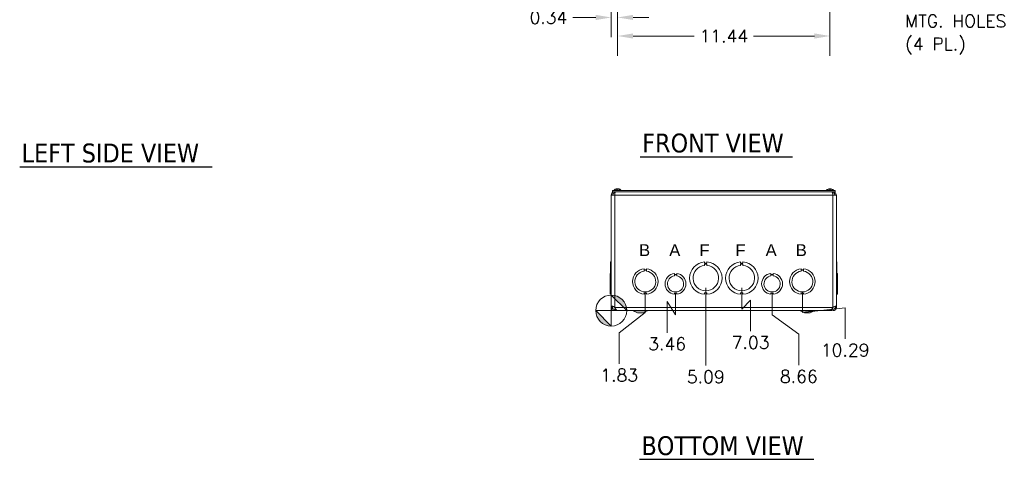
# Model space of a CAD drawing. Header units: inches. Extents: x 5 to 137, y 4 to 85.
# Tile 1 of 12: x 8 to 61, y 16 to 39. Entities that reach past the tile are written whole.
import ezdxf

# ---------------------------------------------------------------- set-up
doc = ezdxf.new("R2010")
doc.units = ezdxf.units.IN
doc.header["$LTSCALE"] = 8.5
doc.header["$MEASUREMENT"] = 0
for name, color, linetype, lineweight in [('Dimension (ANSI)', 7, 'Continuous', 5), ('Symbol (ANSI)', 7, 'Continuous', 5), ('Visible (ANSI)', 7, 'Continuous', 5), ('Visible Narrow (ANSI)', 7, 'Continuous', 5)]:
    doc.layers.add(name, color=color, linetype=linetype, lineweight=lineweight)
doc.styles.add('Note Text (ANSI)', font='tahoma.ttf')
doc.styles.add('ROMANS', font='RomanS.shx')
doc.styles.add('Text Style168', font='tahoma.ttf')
doc.dimstyles.new('Default (ANSI)', dxfattribs={"dimscale": 8.5, "dimtxt": 0.08, "dimasz": 0.098425, "dimexe": 0.125, "dimexo": 0.0625, "dimgap": 0.031496, "dimtad": 0, "dimtih": 1, "dimtoh": 1, "dimrnd": 1e-08, "dimzin": 0, "dimdsep": 46, "dimtxsty": 'ROMANS', "dimcen": 0.09, "dimdle": 0.393701, "dimclrd": 256, "dimclre": 256, "dimclrt": 256, "dimadec": 0, "dimazin": 0, "dimtfac": 1.25, "dimtofl": 0, "dimtmove": 0, "dimatfit": 3, "dimfxl": 0, "dimtolj": 1, "dimtzin": 0, "dimlwd": -1, "dimlwe": -1, "dimarcsym": 0})

# ---------------------------------------------------------------- blocks, each defined once
blk = doc.blocks.new('*D10')
at = {"layer": 'Defpoints', "color": 0}
for p in [(39.744, 45.177), (51.182, 45.177), (51.182, 38.48)]:
    blk.add_point(p, dxfattribs=at)
at = {"layer": 'Dimension (ANSI)'}
for p, q in [((39.744, 44.646), (39.744, 37.418)), ((51.182, 44.646), (51.182, 37.418)), ((40.581, 38.48), (43.868, 38.48)), ((50.345, 38.48), (47.058, 38.48))]:
    blk.add_line(p, q, dxfattribs=at)
for points in [[(40.581, 38.62), (40.581, 38.341), (39.744, 38.48)], [(50.345, 38.62), (50.345, 38.341), (51.182, 38.48)]]:
    blk.add_solid(points, dxfattribs=at)
at = {"layer": 'Dimension (ANSI)', "insert": (45.463, 38.48), "char_height": 0.68, "attachment_point": 5, "style": 'ROMANS'}
blk.add_mtext('\\A1;11.44', dxfattribs=at)
blk = doc.blocks.new('Origin Indicator Symbol2')
at = {"layer": 'Dimension (ANSI)'}
h = blk.add_hatch(color=256, dxfattribs=at)
edge = h.paths.add_edge_path(flags=0)
edge.add_line((4.6354, 2.8843), (4.7338, 2.7859))
edge.add_arc((4.6354, 2.7859), 0.0984, 0, 90)
h = blk.add_hatch(color=256, dxfattribs=at)
edge = h.paths.add_edge_path(flags=0)
edge.add_line((4.6354, 2.6874), (4.5369, 2.7859))
edge.add_arc((4.6354, 2.7859), 0.0984, 180, 270)
for p, q in [((4.6354, 2.8843), (4.7338, 2.7859)), ((4.6354, 2.6874), (4.5369, 2.7859))]:
    blk.add_line(p, q, dxfattribs=at)
at = {"layer": 'Dimension (ANSI)', "flags": 128}
for points in [[(4.6354, 2.7859), (4.6354, 2.8843)], [(4.6354, 2.7859), (4.5369, 2.7859)], [(4.6354, 2.7859), (4.7338, 2.7859)], [(4.6354, 2.7859), (4.6354, 2.6874)]]:
    blk.add_lwpolyline(points, dxfattribs=at)
at = {"layer": 'Dimension (ANSI)'}
blk.add_circle((4.6354, 2.7859), 0.0984, dxfattribs=at)
for start, end in [(0, 90), (180, 270)]:
    blk.add_arc((4.6354, 2.7859), 0.0984, start, end, dxfattribs=at)
for points in [[(4.6354, 2.7859), (4.7338, 2.7859), (4.6354, 2.8843), (4.6354, 2.7859)], [(4.6354, 2.7859), (4.6354, 2.8843), (4.6354, 2.6874), (4.6354, 2.7859)], [(4.6354, 2.7859), (4.6354, 2.6874), (4.5369, 2.7859), (4.6354, 2.7859)], [(4.6354, 2.7859), (4.5369, 2.7859), (4.6354, 2.7859)]]:
    blk.add_solid(points, dxfattribs=at)
blk = doc.blocks.new('*D30')
at = {"layer": 'Defpoints', "color": 0}
for p in [(41.233, 25.243), (39.401, 23.68), (39.83, 20.802)]:
    blk.add_point(p, dxfattribs=at)
at = {"layer": 'Dimension (ANSI)'}
for p, q in [((41.233, 24.712), (41.233, 23.57)), ((41.233, 23.57), (39.83, 22.476)), ((39.83, 22.476), (39.83, 20.802))]:
    blk.add_line(p, q, dxfattribs=at)
at = {"layer": 'Dimension (ANSI)', "insert": (39.83, 20.195), "char_height": 0.68, "attachment_point": 5, "rotation": 0.0057, "style": 'ROMANS'}
blk.add_mtext('\\A1;1.83', dxfattribs=at)
blk = doc.blocks.new('*D31')
at = {"layer": 'Defpoints', "color": 0}
for p in [(42.863, 25.118), (39.401, 23.68), (42.412, 22.487)]:
    blk.add_point(p, dxfattribs=at)
at = {"layer": 'Dimension (ANSI)'}
for p, q in [((42.863, 24.587), (42.863, 23.445)), ((42.863, 23.445), (42.412, 24.161)), ((42.412, 24.161), (42.412, 22.487))]:
    blk.add_line(p, q, dxfattribs=at)
at = {"layer": 'Dimension (ANSI)', "insert": (42.412, 21.88), "char_height": 0.68, "attachment_point": 5, "rotation": 0.0057, "style": 'ROMANS'}
blk.add_mtext('\\A1;3.46', dxfattribs=at)
blk = doc.blocks.new('*D32')
at = {"layer": 'Defpoints', "color": 0}
for p in [(44.493, 25.43), (39.401, 23.68), (44.493, 20.713)]:
    blk.add_point(p, dxfattribs=at)
at = {"layer": 'Dimension (ANSI)'}
blk.add_line((44.493, 24.899), (44.493, 20.713), dxfattribs=at)
at = {"layer": 'Dimension (ANSI)', "insert": (44.493, 20.105), "char_height": 0.68, "attachment_point": 5, "rotation": 0.0057, "style": 'ROMANS'}
blk.add_mtext('\\A1;5.09', dxfattribs=at)
blk = doc.blocks.new('*D33')
at = {"layer": 'Defpoints', "color": 0}
for p in [(46.433, 25.43), (39.401, 23.68), (46.907, 22.566)]:
    blk.add_point(p, dxfattribs=at)
at = {"layer": 'Dimension (ANSI)'}
for p, q in [((46.433, 24.899), (46.433, 23.757)), ((46.433, 23.757), (46.907, 24.239)), ((46.907, 24.239), (46.907, 22.566))]:
    blk.add_line(p, q, dxfattribs=at)
at = {"layer": 'Dimension (ANSI)', "insert": (46.907, 21.958), "char_height": 0.68, "attachment_point": 5, "rotation": 0.0057, "style": 'ROMANS'}
blk.add_mtext('\\A1;7.03', dxfattribs=at)
blk = doc.blocks.new('*D34')
at = {"layer": 'Defpoints', "color": 0}
for p in [(48.063, 25.118), (39.401, 23.68), (49.504, 20.733)]:
    blk.add_point(p, dxfattribs=at)
at = {"layer": 'Dimension (ANSI)'}
for p, q in [((48.063, 24.587), (48.063, 23.445)), ((48.063, 23.445), (49.504, 22.406)), ((49.504, 22.406), (49.504, 20.733))]:
    blk.add_line(p, q, dxfattribs=at)
at = {"layer": 'Dimension (ANSI)', "insert": (49.504, 20.125), "char_height": 0.68, "attachment_point": 5, "rotation": 0.0057, "style": 'ROMANS'}
blk.add_mtext('\\A1;8.66', dxfattribs=at)
blk = doc.blocks.new('*D35')
at = {"layer": 'Defpoints', "color": 0}
for p in [(49.693, 25.243), (39.401, 23.68), (52, 22.157)]:
    blk.add_point(p, dxfattribs=at)
at = {"layer": 'Dimension (ANSI)'}
for p, q in [((49.693, 24.712), (49.693, 23.57)), ((49.693, 23.57), (52, 23.831)), ((52, 23.831), (52, 22.157))]:
    blk.add_line(p, q, dxfattribs=at)
at = {"layer": 'Dimension (ANSI)', "insert": (52, 21.55), "char_height": 0.68, "attachment_point": 5, "rotation": 0.0057, "style": 'ROMANS'}
blk.add_mtext('\\A1;10.29', dxfattribs=at)
blk = doc.blocks.new('*D39')
at = {"layer": 'Defpoints', "color": 0}
for p in [(39.744, 45.177), (39.401, 43.556), (39.744, 39.48)]:
    blk.add_point(p, dxfattribs=at)
at = {"layer": 'Dimension (ANSI)'}
for p, q in [((39.744, 44.646), (39.744, 38.418)), ((39.401, 43.025), (39.401, 38.418)), ((38.564, 39.48), (37.339, 39.48)), ((40.581, 39.48), (41.418, 39.48))]:
    blk.add_line(p, q, dxfattribs=at)
for points in [[(38.564, 39.62), (38.564, 39.341), (39.401, 39.48)], [(40.581, 39.62), (40.581, 39.341), (39.744, 39.48)]]:
    blk.add_solid(points, dxfattribs=at)
at = {"layer": 'Dimension (ANSI)', "insert": (36.019, 39.48), "char_height": 0.68, "attachment_point": 5, "style": 'ROMANS'}
blk.add_mtext('\\A1;0.34', dxfattribs=at)

msp = doc.modelspace()

# ---------------------------------------------------------------- linework, layer by layer
at = {"layer": 'Symbol (ANSI)', "lineweight": 30}
for p, q in [((40.96559, 31.97489), (49.16609, 31.97489)), ((7.54225, 31.43277), (17.90839, 31.43277)), ((40.92719, 15.65915), (50.30887, 15.65915))]:
    msp.add_line(p, q, dxfattribs=at)
at = {"layer": 'Visible (ANSI)'}
for p, q in [((39.71798, 30.22858), (39.68532, 30.22858)), ((39.71557, 30.24758), (39.71724, 30.22858)), ((39.77321, 30.24758), (39.77304, 30.2457)), ((39.84058, 30.22858), (39.82609, 30.22858)), ((51.2004, 30.22858), (51.16338, 30.22858)), ((51.16362, 30.24704), (51.16524, 30.22858)), ((51.20016, 30.24704), (51.19854, 30.22858)), ((39.40064, 23.84776), (39.40064, 29.89865)), ((39.40064, 29.89865), (39.58764, 29.89865)), ((51.46314, 30.14765), (39.46314, 30.14765)), ((39.46314, 30.08565), (39.46314, 30.14765)), ((51.46314, 30.08565), (39.46314, 30.08565)), ((39.55239, 30.16194), (39.93639, 30.16194)), ((39.55239, 30.16194), (39.55239, 30.14765)), ((39.58764, 30.02365), (39.58764, 30.08565)), ((39.58764, 30.02365), (39.60824, 30.02365)), ((39.93639, 30.16194), (39.93639, 30.14765)), ((50.98989, 30.16194), (51.37389, 30.16194)), ((50.98989, 30.16194), (50.98989, 30.14765)), ((51.33864, 30.02365), (51.31804, 30.02365)), ((51.33864, 30.02365), (51.33864, 30.08565)), ((51.33864, 29.89865), (51.52564, 29.89865)), ((51.37389, 30.16194), (51.37389, 30.14765)), ((51.46314, 30.08565), (51.46314, 30.14765)), ((51.52564, 29.89865), (51.52564, 23.84776)), ((39.36964, 25.92756), (39.36964, 26.30317)), ((39.36964, 26.30317), (39.40064, 26.30317)), ((44.4306, 26.30316), (44.4306, 26.22916)), ((44.4306, 26.22916), (44.5556, 26.22917)), ((44.43061, 26.18905), (44.55561, 26.18906)), ((44.43061, 26.11505), (44.43061, 26.18905)), ((44.5556, 26.22917), (44.5556, 26.30317)), ((44.55561, 26.18906), (44.55561, 26.11506)), ((46.3706, 26.30316), (46.3706, 26.22916)), ((46.3706, 26.22916), (46.4956, 26.22917)), ((46.37061, 26.18905), (46.49561, 26.18906)), ((46.37061, 26.11505), (46.37061, 26.18905)), ((46.4956, 26.22917), (46.4956, 26.30317)), ((46.49561, 26.18906), (46.49561, 26.11506)), ((51.55664, 26.30317), (51.52564, 26.30317)), ((51.52564, 26.30316), (51.55664, 26.30316)), ((51.55664, 26.30316), (51.55664, 26.30317)), ((51.55664, 26.30316), (51.55664, 25.92756)), ((39.40064, 25.67691), (39.33864, 25.67691)), ((39.33864, 24.55889), (39.33864, 25.67691)), ((39.36964, 25.67691), (39.36964, 25.92756)), ((39.36964, 25.92756), (39.40064, 25.92756)), ((41.1706, 25.92755), (41.1706, 25.87755)), ((41.1706, 25.87755), (41.2956, 25.87756)), ((41.17061, 25.80192), (41.17061, 25.85192)), ((41.17061, 25.85192), (41.29561, 25.85192)), ((41.2956, 25.87756), (41.2956, 25.92756)), ((41.29561, 25.85192), (41.29561, 25.80192)), ((42.8005, 25.6769), (42.8005, 25.62691)), ((42.8005, 25.62691), (42.92572, 25.62692)), ((42.8005, 25.55089), (42.8005, 25.6009)), ((42.8005, 25.6009), (42.92572, 25.6009)), ((42.92572, 25.62692), (42.92572, 25.67691)), ((42.92572, 25.6009), (42.92572, 25.5509)), ((48.0005, 25.6769), (48.0005, 25.62691)), ((48.0005, 25.62691), (48.12572, 25.62692)), ((48.0005, 25.55089), (48.0005, 25.6009)), ((48.0005, 25.6009), (48.12572, 25.6009)), ((48.12572, 25.62692), (48.12572, 25.67691)), ((48.12572, 25.6009), (48.12572, 25.5509)), ((49.6306, 25.92755), (49.6306, 25.87755)), ((49.6306, 25.87755), (49.7556, 25.87756)), ((49.63061, 25.80192), (49.63061, 25.85192)), ((49.63061, 25.85192), (49.75561, 25.85192)), ((49.7556, 25.87756), (49.7556, 25.92756)), ((49.75561, 25.85192), (49.75561, 25.80192)), ((51.55664, 25.92756), (51.52564, 25.92756)), ((51.52564, 25.92755), (51.55664, 25.92755)), ((51.52564, 25.67691), (51.58764, 25.67691)), ((51.52564, 25.6769), (51.58764, 25.6769)), ((51.55664, 25.92755), (51.55664, 25.92756)), ((51.55664, 25.92755), (51.55664, 25.67691)), ((51.58764, 25.6769), (51.58764, 25.67691)), ((51.58764, 25.6769), (51.58764, 24.55888)), ((39.40064, 24.55889), (39.33864, 24.55889)), ((39.33864, 24.55889), (39.33864, 24.55888)), ((39.40064, 24.55888), (39.33864, 24.55888)), ((39.36964, 24.55825), (39.36964, 24.55888)), ((39.36964, 24.55764), (39.36964, 24.55825)), ((39.36964, 24.55825), (39.36964, 24.55825)), ((39.36964, 24.55825), (39.40064, 24.55825)), ((39.36964, 24.55825), (39.40064, 24.55825)), ((39.36964, 24.55764), (39.36964, 24.55763)), ((39.36964, 24.55764), (39.40064, 24.55764)), ((39.36964, 24.55763), (39.40064, 24.55763)), ((41.17068, 24.60825), (41.17068, 24.55825)), ((41.29568, 24.60825), (41.17068, 24.60825)), ((41.29568, 24.55825), (41.29568, 24.60825)), ((42.92567, 24.60888), (42.80067, 24.60888)), ((42.80067, 24.60888), (42.80067, 24.55888)), ((42.92567, 24.55889), (42.92567, 24.60888)), ((44.55568, 24.63164), (44.43068, 24.63163)), ((44.43068, 24.63163), (44.43068, 24.55763)), ((44.55568, 24.55764), (44.55568, 24.63164)), ((46.49568, 24.63164), (46.37068, 24.63163)), ((46.37068, 24.63163), (46.37068, 24.55763)), ((46.49568, 24.55764), (46.49568, 24.63164)), ((48.12567, 24.60888), (48.00067, 24.60888)), ((48.00067, 24.60888), (48.00067, 24.55888)), ((48.12567, 24.55889), (48.12567, 24.60888)), ((49.75568, 24.60825), (49.63068, 24.60825)), ((49.63068, 24.60825), (49.63068, 24.55825)), ((49.75568, 24.55825), (49.75568, 24.60825)), ((51.52564, 24.55888), (51.58764, 24.55888)), ((51.55664, 24.55825), (51.52564, 24.55825)), ((51.55664, 24.55763), (51.52564, 24.55763)), ((51.55664, 24.55888), (51.55664, 24.55825)), ((51.55664, 24.55825), (51.55664, 24.55763)), ((39.40064, 23.83615), (39.40064, 23.84776)), ((39.40064, 23.84776), (39.45005, 23.84776)), ((39.45005, 23.83615), (39.40064, 23.83615)), ((39.45005, 23.84776), (39.46264, 23.84776)), ((39.46264, 23.83615), (39.45005, 23.83615)), ((39.46264, 23.84776), (39.46264, 23.83615)), ((39.58764, 23.84776), (39.59713, 23.83615)), ((39.65327, 23.7424), (39.65064, 23.7424)), ((39.65064, 23.7424), (39.65064, 23.6799)), ((39.65064, 23.6799), (51.27564, 23.6799)), ((39.73365, 23.6804), (51.19263, 23.6804)), ((40.81314, 23.5549), (40.59035, 23.67266)), ((40.81314, 23.5549), (41.11314, 23.5549)), ((41.11314, 23.5549), (41.33593, 23.67266)), ((49.81314, 23.5549), (49.59035, 23.67266)), ((49.81314, 23.5549), (50.11314, 23.5549)), ((50.11314, 23.5549), (50.33593, 23.67266)), ((51.27564, 23.7424), (51.27301, 23.7424)), ((51.27564, 23.7424), (51.27564, 23.6799)), ((51.32915, 23.83615), (51.33864, 23.84776)), ((51.46364, 23.83615), (51.46364, 23.84776)), ((51.47623, 23.84776), (51.46364, 23.84776)), ((51.47623, 23.83615), (51.46364, 23.83615)), ((51.52564, 23.84776), (51.47623, 23.84776)), ((51.52564, 23.83615), (51.47623, 23.83615)), ((51.52564, 23.84776), (51.52564, 23.83615))]:
    msp.add_line(p, q, dxfattribs=at)
for centre, radius, start, end in [((39.74439, 29.99565), 0.254, 99.609953, 139.104014), ((39.74439, 29.99565), 0.254, 40.895986, 80.390047), ((51.18189, 29.99565), 0.254, 113.896093, 139.104014), ((51.08232, 30.22038), 0.0082, 90.037037, 113.896093), ((51.28146, 30.22038), 0.0082, 66.103907, 89.962963), ((51.18189, 29.99565), 0.254, 40.895986, 66.103907), ((44.49314, 25.4304), 0.875, 94.098867, 265.90678), ((44.49314, 25.4304), 0.6875, 95.218732, 84.786915), ((44.49314, 25.4304), 0.875, 274.098867, 85.90678), ((46.43314, 25.4304), 0.875, 94.098867, 265.90678), ((46.43314, 25.4304), 0.6875, 95.218732, 84.786915), ((46.43314, 25.4304), 0.875, 274.098867, 85.90678), ((41.23314, 25.2429), 0.6875, 95.218958, 264.787141), ((41.23314, 25.2429), 0.5625, 96.382419, 83.623679), ((41.23314, 25.2429), 0.6875, 275.218958, 84.787141), ((42.86314, 25.1179), 0.5625, 96.394021, 263.623986), ((42.86314, 25.1179), 0.4375, 98.232125, 81.776542), ((42.86314, 25.1179), 0.5625, 276.382727, 83.612692), ((48.06314, 25.1179), 0.5625, 96.394021, 263.623986), ((48.06314, 25.1179), 0.4375, 98.232125, 81.776542), ((48.06314, 25.1179), 0.5625, 276.382727, 83.612692), ((49.69314, 25.2429), 0.6875, 95.218958, 264.787141), ((49.69314, 25.2429), 0.5625, 96.382419, 83.623679), ((49.69314, 25.2429), 0.6875, 275.218958, 84.787141), ((40.56114, 23.6174), 0.0625, 62.141603, 90), ((41.36514, 23.6174), 0.0625, 90, 117.858397), ((49.56114, 23.6174), 0.0625, 62.141603, 90), ((50.36514, 23.6174), 0.0625, 90, 117.858397)]:
    msp.add_arc(centre, radius, start, end, dxfattribs=at)
for centre, major_axis, ratio, start_param, end_param in [((39.74846, 29.99605), (-0.02488, 0.25274), 0.45661625, 0.08244836, 0.36703633), ((39.74626, 29.99605), (-0.05327, 0.24831), 0.90958385, 6.21784677, 6.24352788), ((39.74229, 29.99605), (0.04761, 0.24946), 0.88538437, 0.29478088, 0.33012714), ((39.74021, 29.99605), (0.02422, 0.2528), 0.40627711, 0.16627622, 0.4508642), ((39.74857, 29.99605), (-0.02422, 0.2528), 0.40627711, 6.09122797, 6.11690908), ((39.74649, 29.99605), (-0.04761, 0.24946), 0.88538437, 5.70381645, 5.98840443), ((39.74252, 29.99605), (0.05327, 0.24831), 0.90958385, 6.06393587, 6.34852385), ((51.18176, 29.99605), (0.24185, 0.07749), 0.99580318, 1.3868503, 1.67143828), ((51.18647, 29.99605), (-0.02214, 0.25299), 0.02792688, 0.12492242, 0.40951039), ((51.17731, 29.99605), (0.02214, 0.25299), 0.02792688, 5.87367492, 6.15826289), ((51.18202, 29.99605), (0.24185, -0.07749), 0.99580318, 1.47015438, 1.75474235)]:
    msp.add_ellipse(centre, major_axis=major_axis, ratio=ratio, start_param=start_param, end_param=end_param, dxfattribs=at)
for points, knots in [([(39.68383, 30.22788), (39.68385, 30.22791), (39.68388, 30.22793), (39.68431, 30.22834), (39.68485, 30.22858), (39.68532, 30.22858)], [0.02288164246, 0.02288164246, 0.02288164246, 0.02288164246, 0.02337727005, 0.02337727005, 0.03121300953, 0.03121300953, 0.03121300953, 0.03121300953]), ([(39.70785, 30.247), (39.70934, 30.2472), (39.71079, 30.24739), (39.71318, 30.24764), (39.71411, 30.2477), (39.71529, 30.24772), (39.71561, 30.24767), (39.71553, 30.24745), (39.71513, 30.24728), (39.71438, 30.24706), (39.71428, 30.24703), (39.71416, 30.247)], [0, 0, 0, 0, 0.0125584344, 0.0125584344, 0.0251168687, 0.0251168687, 0.0376591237, 0.0376591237, 0.0502013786, 0.0502013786, 0.0520674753, 0.0520674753, 0.0520674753, 0.0520674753]), ([(39.74168, 30.247), (39.741, 30.2472), (39.73998, 30.24739), (39.73743, 30.24764), (39.7359, 30.2477), (39.73283, 30.24772), (39.73107, 30.24767), (39.72758, 30.24745), (39.72585, 30.24728), (39.72413, 30.24706), (39.7239, 30.24703), (39.72368, 30.247)], [0, 0, 0, 0, 0.0125584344, 0.0125584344, 0.0251168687, 0.0251168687, 0.0376591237, 0.0376591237, 0.0502013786, 0.0502013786, 0.052067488, 0.052067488, 0.052067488, 0.052067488]), ([(39.7471, 30.247), (39.74778, 30.2472), (39.7488, 30.24739), (39.75135, 30.24764), (39.75288, 30.2477), (39.75595, 30.24772), (39.75771, 30.24767), (39.7612, 30.24745), (39.76293, 30.24728), (39.76465, 30.24706), (39.76488, 30.24703), (39.7651, 30.247)], [0, 0, 0, 0, 0.0125556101, 0.0125556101, 0.0251112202, 0.0251112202, 0.0376562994, 0.0376562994, 0.0502013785, 0.0502013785, 0.0520674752, 0.0520674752, 0.0520674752, 0.0520674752]), ([(39.78093, 30.247), (39.77944, 30.2472), (39.77799, 30.24739), (39.7756, 30.24764), (39.77467, 30.2477), (39.77354, 30.24772), (39.77322, 30.24768), (39.77321, 30.24758)], [0, 0, 0, 0, 0.0125584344, 0.0125584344, 0.0251168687, 0.0251168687, 0.0367647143, 0.0367647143, 0.0367647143, 0.0367647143]), ([(39.84058, 30.22858), (39.84152, 30.22858), (39.84262, 30.22834), (39.84353, 30.22793), (39.84358, 30.22791), (39.84364, 30.22788)], [0.09312996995, 0.09312996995, 0.09312996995, 0.09312996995, 0.10096570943, 0.10096570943, 0.10146133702, 0.10146133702, 0.10146133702, 0.10146133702]), ([(51.15013, 30.247), (51.15177, 30.2472), (51.15352, 30.24739), (51.15678, 30.24764), (51.15828, 30.2477), (51.16067, 30.24772), (51.16172, 30.24767), (51.16316, 30.24745), (51.16355, 30.24728), (51.16362, 30.24706), (51.16362, 30.24703), (51.16362, 30.247)], [0, 0, 0, 0, 0.0125584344, 0.0125584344, 0.0251168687, 0.0251168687, 0.0376591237, 0.0376591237, 0.0502013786, 0.0502013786, 0.0520674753, 0.0520674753, 0.0520674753, 0.0520674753]), ([(51.16335, 30.22788), (51.16335, 30.22791), (51.16334, 30.22793), (51.16334, 30.22834), (51.16335, 30.22858), (51.16338, 30.22858)], [0.02288164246, 0.02288164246, 0.02288164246, 0.02288164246, 0.02337727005, 0.02337727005, 0.03121300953, 0.03121300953, 0.03121300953, 0.03121300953]), ([(51.20016, 30.247), (51.20013, 30.2472), (51.20042, 30.24739), (51.20169, 30.24764), (51.20266, 30.2477), (51.20492, 30.24772), (51.20636, 30.24767), (51.20954, 30.24745), (51.21128, 30.24728), (51.21316, 30.24706), (51.2134, 30.24703), (51.21365, 30.247)], [0, 0, 0, 0, 0.0125556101, 0.0125556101, 0.0251112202, 0.0251112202, 0.0376562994, 0.0376562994, 0.0502013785, 0.0502013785, 0.0520674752, 0.0520674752, 0.0520674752, 0.0520674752]), ([(51.2004, 30.22858), (51.20043, 30.22858), (51.20044, 30.22834), (51.20044, 30.22793), (51.20044, 30.22791), (51.20044, 30.22788)], [0.09312996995, 0.09312996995, 0.09312996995, 0.09312996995, 0.10096570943, 0.10096570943, 0.10146133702, 0.10146133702, 0.10146133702, 0.10146133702]), ([(39.58764, 30.08565), (39.52852, 30.08565), (39.47016, 30.0557), (39.4357, 30.00766), (39.41308, 29.97614), (39.40064, 29.93744), (39.40064, 29.89865)], [0, 0, 0, 0, 0.94848895, 0.94848895, 0.94848895, 1.57079633, 1.57079633, 1.57079633, 1.57079633]), ([(39.46264, 29.89865), (39.46264, 29.94236), (39.48744, 29.98523), (39.52533, 30.00702), (39.54418, 30.01785), (39.5659, 30.02365), (39.58764, 30.02365)], [0, 0, 0, 0, 1.04897508, 1.04897508, 1.04897508, 1.57079633, 1.57079633, 1.57079633, 1.57079633]), ([(39.58764, 29.89865), (39.59654, 29.95777), (39.60543, 30.01613), (39.61433, 30.0506), (39.62016, 30.07321), (39.626, 30.08565), (39.63183, 30.08565)], [0, 0, 0, 0, 0.94848895, 0.94848895, 0.94848895, 1.57079633, 1.57079633, 1.57079633, 1.57079633]), ([(51.29445, 30.08565), (51.30334, 30.08565), (51.31224, 30.0557), (51.32113, 30.00766), (51.32697, 29.97614), (51.3328, 29.93744), (51.33864, 29.89865)], [0, 0, 0, 0, 0.94848895, 0.94848895, 0.94848895, 1.57079633, 1.57079633, 1.57079633, 1.57079633]), ([(51.52564, 29.89865), (51.52564, 29.95777), (51.49568, 30.01613), (51.44764, 30.0506), (51.41613, 30.07321), (51.37743, 30.08565), (51.33864, 30.08565)], [0, 0, 0, 0, 0.94848895, 0.94848895, 0.94848895, 1.57079633, 1.57079633, 1.57079633, 1.57079633]), ([(51.46364, 29.89865), (51.46364, 29.94236), (51.43884, 29.98523), (51.40095, 30.00702), (51.3821, 30.01785), (51.36038, 30.02365), (51.33864, 30.02365)], [0, 0, 0, 0, 1.04897508, 1.04897508, 1.04897508, 1.57079633, 1.57079633, 1.57079633, 1.57079633]), ([(39.40322, 23.87577), (39.40707, 23.89671), (39.41827, 23.91096), (39.44078, 23.91495), (39.46321, 23.91892), (39.49609, 23.91267), (39.52481, 23.89775), (39.53648, 23.89168), (39.54738, 23.88425), (39.55667, 23.87577)], [1.37045489, 1.37045489, 1.37045489, 1.37045489, 2.10810614, 2.10810614, 2.10810614, 2.84289476, 2.84289476, 2.84289476, 3.14159265, 3.14159265, 3.14159265, 3.14159265]), ([(39.48404, 23.91268), (39.47548, 23.90831), (39.46957, 23.89989), (39.46658, 23.88808), (39.46563, 23.88429), (39.46491, 23.88016), (39.46437, 23.87577)], [-2.008136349, -2.008136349, -2.008136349, -2.008136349, -1.525428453, -1.525428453, -1.525428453, -1.370454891, -1.370454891, -1.370454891, -1.370454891]), ([(51.36961, 23.87577), (51.39255, 23.89671), (51.42585, 23.91096), (51.45441, 23.91495), (51.48285, 23.91892), (51.50452, 23.91267), (51.51477, 23.89775), (51.51893, 23.89168), (51.5215, 23.88425), (51.52306, 23.87577)], [-1.77113776, -1.77113776, -1.77113776, -1.77113776, -1.03348651, -1.03348651, -1.03348651, -0.29869789, -0.29869789, -0.29869789, 0, 0, 0, 0]), ([(39.65048, 23.71243), (39.62357, 23.69221), (39.59022, 23.68043), (39.55652, 23.6804), (39.50498, 23.68036), (39.4542, 23.70781), (39.42601, 23.75096), (39.40957, 23.77611), (39.40064, 23.8061), (39.40064, 23.83615)], [0.34375539, 0.34375539, 0.34375539, 0.34375539, 0.99285462, 0.99285462, 0.99285462, 1.98570924, 1.98570924, 1.98570924, 2.56448895, 2.56448895, 2.56448895, 2.56448895]), ([(39.46264, 23.83615), (39.46264, 23.80093), (39.48434, 23.76659), (39.51615, 23.75148), (39.54797, 23.73636), (39.58829, 23.74122), (39.6156, 23.76347), (39.62099, 23.76786), (39.62589, 23.77286), (39.63018, 23.77833)], [0, 0, 0, 0, 1.12719708, 1.12719708, 1.12719708, 2.25439416, 2.25439416, 2.25439416, 2.47697346, 2.47697346, 2.47697346, 2.47697346]), ([(39.59713, 23.83615), (39.62589, 23.78461), (39.65466, 23.73386), (39.68342, 23.7057), (39.70016, 23.68931), (39.71691, 23.68086), (39.73365, 23.68077)], [0, 0, 0, 0, 0.99285462, 0.99285462, 0.99285462, 1.57079633, 1.57079633, 1.57079633, 1.57079633]), ([(51.19263, 23.6804), (51.22137, 23.6804), (51.25011, 23.70784), (51.27885, 23.75096), (51.29562, 23.77611), (51.31238, 23.8061), (51.32915, 23.83615)], [0.99369262, 0.99369262, 0.99369262, 0.99369262, 1.98570924, 1.98570924, 1.98570924, 2.56448895, 2.56448895, 2.56448895, 2.56448895]), ([(51.52564, 23.83615), (51.52564, 23.78461), (51.49815, 23.73386), (51.45498, 23.7057), (51.4118, 23.67754), (51.35428, 23.67284), (51.30711, 23.69362), (51.29594, 23.69854), (51.28538, 23.7048), (51.27567, 23.71219)], [0, 0, 0, 0, 0.99285462, 0.99285462, 0.99285462, 1.98570924, 1.98570924, 1.98570924, 2.22073356, 2.22073356, 2.22073356, 2.22073356]), ([(51.29611, 23.77836), (51.31626, 23.75298), (51.35017, 23.73891), (51.38237, 23.74324), (51.41728, 23.74792), (51.44842, 23.774), (51.45917, 23.80754), (51.46213, 23.81677), (51.46364, 23.82646), (51.46364, 23.83615)], [0.08751549, 0.08751549, 0.08751549, 0.08751549, 1.12719708, 1.12719708, 1.12719708, 2.25439416, 2.25439416, 2.25439416, 2.56448895, 2.56448895, 2.56448895, 2.56448895])]:
    msp.add_open_spline(points, degree=3, knots=knots, dxfattribs=at)
for points in [[(39.40064, 23.84776), (39.40064, 23.8571), (39.40151, 23.86643), (39.40322, 23.87577)], [(39.46437, 23.87577), (39.46322, 23.86643), (39.46264, 23.8571), (39.46264, 23.84776)], [(39.55667, 23.87577), (39.5669, 23.86643), (39.57727, 23.8571), (39.58764, 23.84776)], [(51.33864, 23.84776), (51.34901, 23.8571), (51.35938, 23.86643), (51.36961, 23.87577)], [(51.46191, 23.87577), (51.45969, 23.89387), (51.45361, 23.90692), (51.44242, 23.91274)], [(51.46364, 23.84776), (51.46364, 23.8571), (51.46306, 23.86643), (51.46191, 23.87577)], [(51.52306, 23.87577), (51.52478, 23.86643), (51.52564, 23.8571), (51.52564, 23.84776)]]:
    msp.add_open_spline(points, degree=3, dxfattribs=at)
at = {"layer": 'Visible Narrow (ANSI)'}
for p, q in [((39.71726, 30.22788), (39.68383, 30.22788)), ((39.71416, 30.247), (39.7156, 30.22858)), ((39.72368, 30.247), (39.72313, 30.23325)), ((39.74168, 30.247), (39.74184, 30.24508)), ((39.78093, 30.247), (39.78083, 30.24413)), ((39.84364, 30.22788), (39.82757, 30.22788)), ((51.08068, 30.22788), (51.079, 30.22788)), ((51.20044, 30.22788), (51.16335, 30.22788)), ((51.16362, 30.247), (51.16523, 30.22858)), ((51.20016, 30.247), (51.19855, 30.22858)), ((51.28478, 30.22788), (51.2831, 30.22788)), ((39.58764, 29.89865), (39.58764, 23.84776)), ((51.33864, 29.89865), (39.58764, 29.89865)), ((51.33864, 23.84776), (51.33864, 29.89865)), ((39.40322, 23.87577), (39.46437, 23.87577)), ((51.52306, 23.87577), (51.46191, 23.87577)), ((39.59713, 23.83615), (51.32915, 23.83615)), ((40.59035, 23.67266), (41.33593, 23.67266)), ((49.59035, 23.67266), (50.33593, 23.67266))]:
    msp.add_line(p, q, dxfattribs=at)

# ---------------------------------------------------------------- block references
at = {"layer": 'Dimension (ANSI)', "xscale": 8.5, "yscale": 8.5, "zscale": 8.5}
msp.add_blockref('Origin Indicator Symbol2', (0, 0), dxfattribs=at)

# ---------------------------------------------------------------- texts
at = {"layer": 'Symbol (ANSI)', "insert": (55.22924, 39.7959), "char_height": 0.68, "width": 6.360064, "attachment_point": 4, "line_spacing_factor": 1.093904, "style": 'ROMANS'}
msp.add_mtext('{TEAR-DROP\\PSHAPED LID\\PMTG. HOLES\\P(4 PL.)}', dxfattribs=at)
at = {"layer": 'Symbol (ANSI)'}
for s, insert, char_height, attachment_point, style in [('FRONT VIEW', (41.06759, 32.1829), 1.02, 7, 'Text Style168'), ('LEFT SIDE VIEW', (7.64425, 31.64409), 1.02, 7, 'Text Style168'), ('\\fArial|b0|i0;\\H0.6375;B', (40.90102, 26.93753), 0.6375, 4, 'Note Text (ANSI)'), ('\\fArial|b0|i0;\\H0.6375;A', (42.52602, 26.93753), 0.6375, 4, 'Note Text (ANSI)'), ('\\fArial|b0|i0;\\H0.6375;F', (44.15102, 26.93753), 0.6375, 4, 'Note Text (ANSI)'), ('\\fArial|b0|i0;\\H0.6375;F', (46.09102, 26.93753), 0.6375, 4, 'Note Text (ANSI)'), ('\\fArial|b0|i0;\\H0.6375;A', (47.71602, 26.93753), 0.6375, 4, 'Note Text (ANSI)'), ('\\fArial|b0|i0;\\H0.6375;B', (49.34102, 26.93753), 0.6375, 4, 'Note Text (ANSI)'), ('BOTTOM VIEW', (41.02919, 15.86716), 1.02, 7, 'Text Style168')]:
    msp.add_mtext(s, dxfattribs=dict(at, insert=insert, char_height=char_height, attachment_point=attachment_point, style=style))

# ---------------------------------------------------------------- dimensions: what is measured, and where the dimension line sits
at = {"layer": 'Dimension (ANSI)'}
for base, p1, p2, picture, middle in [((39.74439, 39.48012), (39.40064, 43.55576), (39.74439, 45.17676), '*D39', (36.01865, 39.48012)), ((51.18189, 38.48012), (39.74439, 45.17676), (51.18189, 45.17676), '*D10', (45.46314, 38.48012))]:
    dim = msp.add_linear_dim(base=base, p1=p1, p2=p2, dimstyle='Default (ANSI)', override={"dimtih": 0, "dimtoh": 0, "dimdec": 2, "dimtp": 0, "dimtm": 0, "dimtdec": 2, "dimatfit": 1}, dxfattribs=at)
    dim.commit()
    dim.dimension.update_dxf_attribs({"geometry": picture, "text_midpoint": middle, "dimtype": 160})
for feature_location, offset, picture, middle in [((41.23314, 25.2429), (-1.40351, -4.44058), '*D30', (39.82963, 20.1946)), ((44.49314, 25.4304), (0, -4.71753), '*D32', (44.49314, 20.10515)), ((46.43314, 25.4304), (0.47366, -2.86462), '*D33', (46.9068, 21.95807)), ((49.69314, 25.2429), (2.30656, -3.08545), '*D35', (51.9997, 21.54974)), ((42.86314, 25.1179), (-0.45102, -2.63054), '*D31', (42.41212, 21.87964)), ((48.06314, 25.1179), (1.44061, -4.38519), '*D34', (49.50376, 20.125))]:
    dim = msp.add_ordinate_dim(feature_location=feature_location, offset=offset, dtype=1, origin=(39.40064, 23.6799), dimstyle='Default (ANSI)', override={"dimtad": 0, "dimdec": 2, "dimtp": 0, "dimtm": 0, "dimtdec": 2}, dxfattribs=at)
    dim.commit()
    dim.dimension.update_dxf_attribs({"geometry": picture, "text_midpoint": middle, "text_rotation": 0.00573})

doc.saveas('drawing.dxf')
